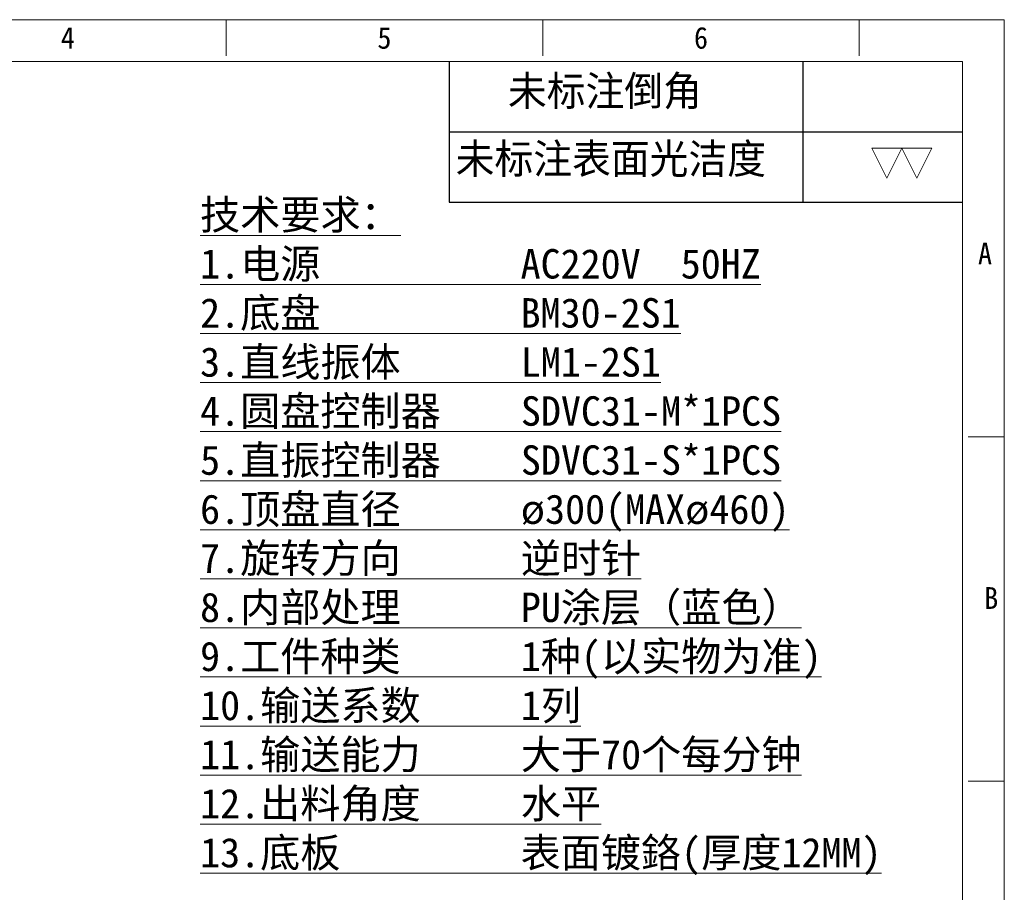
# Model space of a CAD drawing. Header units: millimetres. Extents: x -24622 to 2009, y -1603 to 2074.
# Tile 134 of 256: x -1687 to -842, y 1325 to 2074. Entities that reach past the tile are written whole.
import ezdxf
from ezdxf.enums import TextEntityAlignment as Align

# ---------------------------------------------------------------- set-up
doc = ezdxf.new("R2010")
doc.units = ezdxf.units.MM
doc.layers.add('用户自定义1', color=4, linetype='Continuous', lineweight=13)
doc.styles.add('样式 2', font='simkai.ttf', dxfattribs={"width": 0.95})

# ---------------------------------------------------------------- blocks, each defined once
blk = doc.blocks.new('SW_NOTE_15')
at = {"color": 0, "linetype": 'Continuous', "lineweight": 0}
for p, q in [((0, 0), (-1.75, 3.5)), ((-1.75, 3.5), (1.75, 3.5)), ((0, 0), (1.75, 3.5))]:
    blk.add_line(p, q, dxfattribs=at)

msp = doc.modelspace()

# ---------------------------------------------------------------- linework, layer by layer
at = {"color": 7, "linetype": 'Continuous', "lineweight": 25}
for p, q in [((-1318.239, 2037.931), (-1318.239, 1917.19)), ((-1014.71, 2037.931), (-1014.71, 1917.19)), ((-1318.239, 1977.561), (-877.519, 1977.561)), ((-1318.239, 1917.19), (-877.519, 1917.19))]:
    msp.add_line(p, q, dxfattribs=at)
at = {"layer": '用户自定义1', "color": 0, "lineweight": 15, "ltscale": 0.3}
for p, q in [((-1509.773, 2042.599), (-1509.773, 2073.719)), ((-1237.992, 2042.599), (-1237.992, 2073.719)), ((-966.19, 2042.599), (-966.19, 2073.719)), ((-841.731, 2073.719), (-841.731, 606.414)), ((-2895.958, 2037.931), (-877.519, 2037.931)), ((-877.519, 2037.931), (-877.519, 642.202)), ((-872.851, 1715.84), (-841.731, 1715.84)), ((-872.851, 1420.2), (-841.731, 1420.2)), ((-872.851, 1420.2), (-841.731, 1420.2))]:
    msp.add_line(p, q, dxfattribs=at)
msp.add_lwpolyline([(-2931.746, 2073.719), (-984.883, 2073.719), (-841.731, 2073.719)], dxfattribs=at)

# ---------------------------------------------------------------- block references
at = {"color": 7, "linetype": 'Continuous', "lineweight": 25, "xscale": 7.342044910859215, "yscale": 7.342044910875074, "zscale": 7.342044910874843}
for p in [(-942.519, 1937.812), (-916.822, 1937.812)]:
    msp.add_blockref('SW_NOTE_15', p, dxfattribs=at)

# ---------------------------------------------------------------- texts
at = {"color": 7, "linetype": 'Continuous', "lineweight": 25, "char_height": 25.6972, "attachment_point": 1, "style": '样式 2'}
for s, insert in [('未标注倒角', (-1267.834, 2025.438)), ('未标注表面光洁度', (-1312.697, 1967.233))]:
    msp.add_mtext(s, dxfattribs=dict(at, insert=insert))
at = {"lineweight": 9, "ltscale": 0.4, "insert": (-1532.137, 1918.947), "char_height": 25.26212, "width": 797.1679, "attachment_point": 1}
msp.add_mtext('{\\fSimSun|b1|i0|c134|p2;\\L技术要求：\\P1.电源          AC220V  50HZ   \\P2.底盘          BM30-2S1\\P3.直线振体      LM1-2S1\\P4.圆盘控制器    SDVC31-M*1PCS\\P5.直振控制器    SDVC31-S*1PCS  \\P6.顶盘直径      ø300(MAXø460)  \\P7.旋转方向      逆时针         \\P8.内部处理      PU涂层（蓝色）       \\P9.工件种类      1种(以实物为准)\\P10.输送系数     1列            \\P11.输送能力     大于70个每分钟 \\P12.出料角度     水平\\P13.底板         表面镀鉻(厚度12MM) }', dxfattribs=at)
at = {"layer": '用户自定义1', "color": 0, "lineweight": 15, "ltscale": 0.3, "style": '样式 2', "width": 0.95}
for s, p in [('4', (-1645.663, 2048.823)), ('5', (-1373.882, 2048.823)), ('6', (-1102.101, 2048.823)), ('A', (-858.296, 1863.659)), ('B', (-852.961, 1568.02))]:
    msp.add_text(s, height=18.672, dxfattribs=at).set_placement(p, align=Align.CENTER)

doc.saveas('drawing.dxf')
